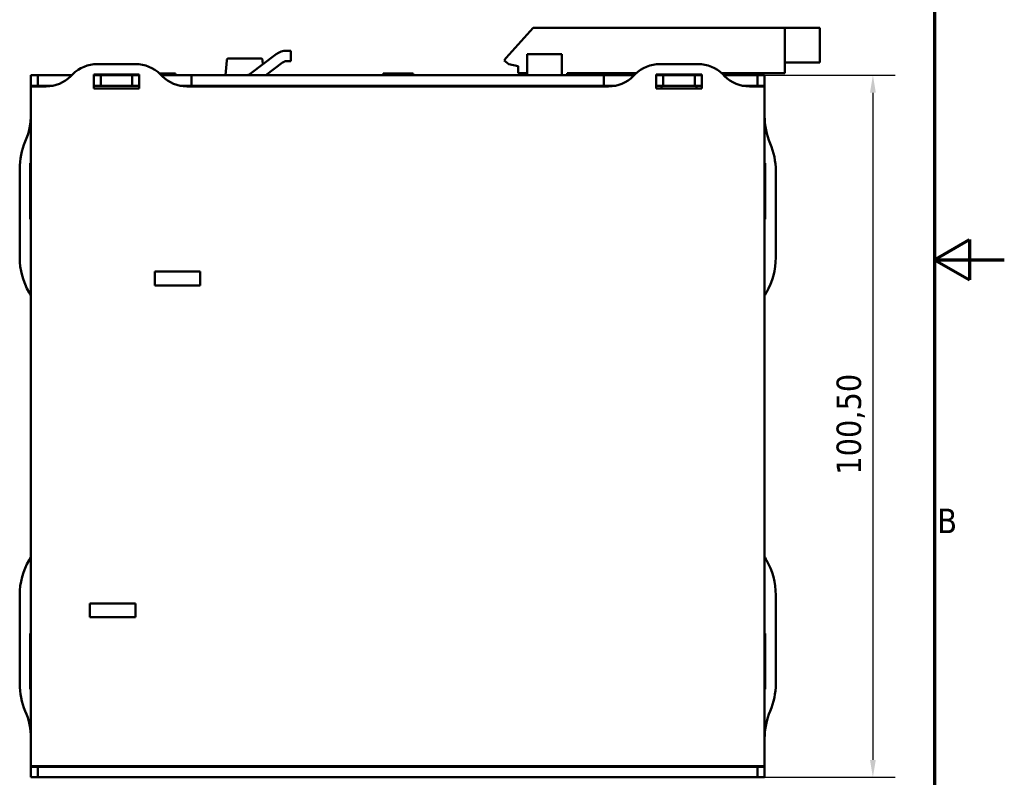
# Model space of a CAD drawing. Header units: millimetres. Extents: x -8 to 1688, y -8 to 1196.
# Tile 10 of 12: x 1124 to 1688, y 298 to 731. Entities that reach past the tile are written whole.
import ezdxf

# ---------------------------------------------------------------- set-up
doc = ezdxf.new("R2010")
doc.units = ezdxf.units.MM
doc.header["$LTSCALE"] = 4
for name, color, linetype, lineweight in [('Bordo (ISO)', 7, 'Continuous', 70), ('Quota (ISO)', 7, 'Continuous', 25), ('Simbolo (ISO)', 7, 'Continuous', 25), ('Visibile (ISO)', 7, 'Continuous', 50)]:
    doc.layers.add(name, color=color, linetype=linetype, lineweight=lineweight)
doc.styles.add('Testo nota (ISO)', font='tahoma.ttf')
doc.dimstyles.new('Default (ISO)', dxfattribs={"dimscale": 4, "dimtxt": 3.5, "dimasz": 2.5, "dimexe": 3.175, "dimexo": 0, "dimgap": 0.762, "dimtad": 1, "dimrnd": 1e-08, "dimzin": 0, "dimtxsty": 'Testo nota (ISO)', "dimcen": 0.09, "dimdle": 10, "dimclrd": 256, "dimclre": 256, "dimclrt": 256, "dimazin": 0, "dimtfac": 1.001486, "dimtmove": 0, "dimatfit": 3, "dimfxl": 1, "dimtolj": 1, "dimtzin": 0, "dimlwd": -1, "dimlwe": -1, "dimarcsym": 0})

# ---------------------------------------------------------------- blocks, each defined once
blk = doc.blocks.new('Bordi adel')
at = {"layer": 'Bordo (ISO)'}
for p, q in [((412, 289), (412, 8)), ((412, 148.5), (417, 151.39)), ((417, 151.39), (417, 145.61)), ((412, 148.5), (422, 148.5)), ((412, 148.5), (417, 145.61))]:
    blk.add_line(p, q, dxfattribs=at)
at = {"layer": 'Simbolo (ISO)', "insert": (412.4, 111.12), "char_height": 3.5, "attachment_point": 4, "style": 'Testo nota (ISO)'}
blk.add_mtext('B', dxfattribs=at)
blk = doc.blocks.new('*D9')
at = {"layer": 'Defpoints', "color": 0, "transparency": 16777216}
for p in [(1550.78, 699.68), (1550.78, 297.68), (1612.78, 297.68)]:
    blk.add_point(p, dxfattribs=at)
at = {"layer": 'Quota (ISO)', "transparency": 16777216}
for p, q in [((1550.78, 699.68), (1625.48, 699.68)), ((1612.78, 689.68), (1612.78, 307.68)), ((1550.78, 297.68), (1625.48, 297.68))]:
    blk.add_line(p, q, dxfattribs=at)
for points in [[(1611.12, 689.68), (1614.45, 689.68), (1612.78, 699.68)], [(1611.12, 307.68), (1614.45, 307.68), (1612.78, 297.68)]]:
    blk.add_solid(points, dxfattribs=at)
at = {"layer": 'Quota (ISO)', "transparency": 16777216, "insert": (1591.98, 470.94), "char_height": 14, "attachment_point": 1, "rotation": 90, "style": 'Testo nota (ISO)'}
blk.add_mtext('\\A1;100,50', dxfattribs=at)

msp = doc.modelspace()

# ---------------------------------------------------------------- linework, layer by layer
at = {"layer": 'Visibile (ISO)'}
for p, q in [((1418.385, 726.885), (1402.785, 709.559)), ((1562.385, 726.885), (1418.385, 726.885)), ((1562.385, 726.885), (1582.385, 726.885)), ((1562.385, 700.885), (1562.385, 726.885)), ((1582.385, 726.885), (1582.385, 706.885)), ((1256.392, 700.49), (1271.229, 711.671)), ((1277.248, 713.685), (1279.585, 713.685)), ((1279.585, 713.685), (1279.585, 707.685)), ((1414.785, 711.685), (1434.785, 711.685)), ((1414.785, 711.685), (1414.785, 705.685)), ((1434.785, 711.685), (1434.785, 705.685)), ((1168.869, 706.085), (1190.7, 706.085)), ((1242.929, 708.189), (1242.185, 699.685)), ((1244.124, 709.285), (1262.245, 709.285)), ((1263.441, 708.189), (1263.637, 705.949)), ((1274.84, 706.879), (1265.293, 699.685)), ((1279.585, 707.685), (1277.248, 707.685)), ((1401.785, 708.104), (1404.366, 705.938)), ((1404.366, 705.938), (1409.785, 704.885)), ((1409.785, 704.885), (1409.785, 700.885)), ((1414.785, 699.685), (1414.785, 705.685)), ((1434.785, 699.685), (1434.785, 705.685)), ((1512.7, 706.085), (1490.869, 706.085)), ((1562.385, 706.885), (1582.385, 706.885)), ((1134.785, 699.685), (1130.785, 699.685)), ((1130.785, 699.685), (1130.785, 693.685)), ((1134.785, 693.685), (1134.785, 699.685)), ((1134.785, 699.685), (1154.185, 699.685)), ((1153.642, 699.143), (1154.727, 700.227)), ((1166.785, 692.085), (1166.785, 700.085)), ((1166.785, 700.085), (1192.785, 700.085)), ((1166.785, 699.685), (1170.785, 699.685)), ((1170.785, 699.685), (1170.785, 693.685)), ((1188.785, 699.685), (1170.785, 699.685)), ((1188.785, 693.685), (1188.785, 699.685)), ((1188.785, 699.685), (1192.785, 699.685)), ((1192.785, 700.085), (1192.785, 692.085)), ((1204.404, 700.652), (1213.631, 700.652)), ((1204.842, 700.227), (1205.927, 699.143)), ((1205.385, 699.685), (1222.785, 699.685)), ((1213.631, 700.652), (1213.631, 699.685)), ((1222.785, 699.685), (1222.785, 693.685)), ((1458.785, 699.685), (1222.785, 699.685)), ((1332.503, 700.652), (1349.673, 700.652)), ((1332.503, 699.685), (1332.503, 700.652)), ((1349.673, 700.652), (1349.673, 699.685)), ((1409.785, 700.885), (1414.785, 700.885)), ((1437.785, 700.885), (1477.417, 700.885)), ((1437.785, 700.885), (1437.785, 699.685)), ((1458.785, 693.685), (1458.785, 699.685)), ((1458.785, 699.685), (1476.185, 699.685)), ((1476.727, 700.227), (1475.642, 699.143)), ((1488.785, 692.085), (1488.785, 700.085)), ((1488.785, 700.085), (1514.785, 700.085)), ((1488.785, 699.685), (1492.785, 699.685)), ((1491.785, 700.085), (1491.785, 699.685)), ((1492.785, 699.685), (1492.785, 693.685)), ((1510.785, 699.685), (1492.785, 699.685)), ((1510.785, 699.685), (1514.785, 699.685)), ((1510.785, 693.685), (1510.785, 699.685)), ((1511.785, 700.085), (1511.785, 699.685)), ((1514.785, 700.085), (1514.785, 692.085)), ((1526.152, 700.885), (1562.385, 700.885)), ((1527.927, 699.143), (1526.842, 700.227)), ((1527.385, 699.685), (1546.785, 699.685)), ((1550.785, 699.685), (1546.785, 699.685)), ((1546.785, 699.685), (1546.785, 693.685)), ((1550.785, 693.685), (1550.785, 699.685)), ((1130.785, 693.685), (1134.785, 693.685)), ((1130.785, 693.685), (1130.785, 693.285)), ((1130.785, 304.085), (1130.785, 693.285)), ((1136.785, 693.285), (1130.785, 693.285)), ((1143.48, 693.685), (1134.785, 693.685)), ((1136.785, 693.285), (1139.5, 693.285)), ((1170.785, 693.685), (1166.785, 693.685)), ((1188.785, 693.685), (1170.785, 693.685)), ((1192.785, 693.685), (1188.785, 693.685)), ((1222.785, 693.685), (1216.089, 693.685)), ((1220.069, 693.285), (1461.5, 693.285)), ((1458.785, 693.685), (1222.785, 693.685)), ((1247.185, 693.685), (1247.185, 693.285)), ((1259.185, 693.685), (1259.185, 693.285)), ((1332.503, 693.285), (1332.503, 693.685)), ((1349.673, 693.685), (1349.673, 693.285)), ((1417.785, 693.685), (1417.785, 693.285)), ((1437.785, 693.685), (1437.785, 693.285)), ((1465.48, 693.685), (1458.785, 693.685)), ((1492.785, 693.685), (1488.785, 693.685)), ((1491.785, 693.685), (1491.785, 692.085)), ((1510.785, 693.685), (1492.785, 693.685)), ((1514.785, 693.685), (1510.785, 693.685)), ((1511.785, 693.685), (1511.785, 692.085)), ((1546.785, 693.685), (1538.089, 693.685)), ((1542.069, 693.285), (1544.785, 693.285)), ((1544.785, 693.285), (1550.785, 693.285)), ((1546.785, 693.685), (1550.785, 693.685)), ((1550.785, 693.685), (1550.785, 693.285)), ((1550.785, 304.085), (1550.785, 693.285)), ((1192.785, 692.085), (1166.785, 692.085)), ((1514.785, 692.085), (1488.785, 692.085)), ((1130.385, 617.285), (1130.385, 649.285)), ((1130.385, 649.285), (1130.785, 649.285)), ((1550.785, 649.285), (1551.185, 649.285)), ((1551.185, 649.285), (1551.185, 617.285)), ((1124.385, 646.049), (1124.385, 595.309)), ((1557.185, 644.882), (1557.185, 595.309)), ((1130.785, 617.285), (1130.385, 617.285)), ((1551.185, 617.285), (1550.785, 617.285)), ((1201.785, 579.285), (1201.785, 587.285)), ((1201.785, 587.285), (1227.785, 587.285)), ((1227.785, 587.285), (1227.785, 579.285)), ((1129.826, 575.167), (1129.744, 575.309)), ((1227.785, 579.285), (1201.785, 579.285)), ((1551.826, 575.309), (1551.744, 575.167)), ((1129.744, 422.061), (1129.826, 422.203)), ((1551.744, 422.203), (1551.826, 422.061)), ((1124.385, 402.061), (1124.385, 351.32)), ((1557.185, 402.061), (1557.185, 351.32)), ((1164.585, 389.285), (1164.585, 397.285)), ((1164.585, 397.285), (1190.585, 397.285)), ((1190.585, 397.285), (1190.585, 389.285)), ((1190.585, 389.285), (1164.585, 389.285)), ((1130.385, 348.085), (1130.385, 380.085)), ((1130.385, 380.085), (1130.785, 380.085)), ((1550.785, 380.085), (1551.185, 380.085)), ((1551.185, 380.085), (1551.185, 348.085)), ((1130.785, 348.085), (1130.385, 348.085)), ((1551.185, 348.085), (1550.785, 348.085)), ((1130.785, 303.685), (1130.785, 304.085)), ((1130.785, 304.085), (1136.785, 304.085)), ((1134.785, 303.685), (1130.785, 303.685)), ((1130.785, 303.685), (1130.785, 297.685)), ((1134.785, 297.685), (1134.785, 303.685)), ((1134.785, 303.685), (1546.785, 303.685)), ((1544.785, 304.085), (1136.785, 304.085)), ((1148.705, 303.685), (1148.705, 304.085)), ((1256.705, 303.685), (1256.705, 304.085)), ((1359.079, 304.085), (1359.079, 303.685)), ((1379.079, 304.085), (1379.079, 303.685)), ((1425.565, 303.685), (1425.565, 304.085)), ((1533.565, 303.685), (1533.565, 304.085)), ((1550.785, 304.085), (1544.785, 304.085)), ((1550.785, 303.685), (1546.785, 303.685)), ((1546.785, 303.685), (1546.785, 297.685)), ((1550.785, 303.685), (1550.785, 304.085)), ((1550.785, 297.685), (1550.785, 303.685)), ((1130.785, 297.685), (1134.785, 297.685)), ((1134.785, 297.685), (1546.785, 297.685)), ((1546.785, 297.685), (1550.785, 297.685))]:
    msp.add_line(p, q, dxfattribs=at)
for centre, radius, start, end in [((1277.248, 703.685), 10, 90, 127), ((1168.869, 686.085), 20, 90, 135), ((1190.7, 686.085), 20, 45, 90), ((1244.124, 708.085), 1.2, 90, 175), ((1262.245, 708.085), 1.2, 5, 90), ((1277.248, 703.685), 4, 90, 127), ((1407.81, 705.035), 6.762, 138, 153.0038), ((1490.869, 686.085), 20, 90, 135), ((1512.7, 686.085), 20, 45, 90), ((1139.5, 713.285), 20, 270, 315), ((1220.069, 713.285), 20, 225, 270), ((1253.985, 703.685), 4, 270, 307), ((1461.5, 713.285), 20, 270, 315), ((1542.069, 713.285), 20, 225, 270), ((1090.785, 677.403), 40, 336.92608, 0), ((1590.785, 676.235), 40, 180, 203.07392), ((1164.385, 646.049), 40, 156.92608, 180), ((1517.185, 644.882), 40, 0, 23.07392), ((1164.385, 595.309), 40, 180, 210), ((1517.185, 595.309), 40, 330, 0), ((1095.185, 555.167), 40, 27.12675, 30), ((1586.385, 555.167), 40, 150, 152.87325), ((1095.185, 442.203), 40, 330, 332.87325), ((1586.385, 442.203), 40, 207.12675, 210), ((1164.385, 402.061), 40, 150, 180), ((1517.185, 402.061), 40, 0, 30), ((1164.385, 351.32), 40, 180, 203.07392), ((1517.185, 351.32), 40, 336.92608, 0), ((1090.785, 319.967), 40, 0, 23.07392), ((1590.785, 319.967), 40, 156.92608, 180)]:
    msp.add_arc(centre, radius, start, end, dxfattribs=at)

# ---------------------------------------------------------------- block references
at = {"xscale": 4, "yscale": 4, "zscale": 4}
msp.add_blockref('Bordi adel', (0, 0), dxfattribs=at)

# ---------------------------------------------------------------- dimensions: what is measured, and where the dimension line sits
at = {"layer": 'Quota (ISO)'}
dim = msp.add_linear_dim(base=(1612.785, 297.685), p1=(1550.785, 699.685), p2=(1550.785, 297.685), angle=90, dimstyle='Default (ISO)', override={"dimdec": 2, "dimlfac": 0.25, "dimtp": 0, "dimtm": 0, "dimtdec": 2, "dimtofl": 0, "dimatfit": 1}, dxfattribs=at)
dim.commit()
dim.dimension.update_dxf_attribs({"geometry": '*D9', "text_midpoint": (1612.785, 498.685), "dimtype": 160})

doc.saveas('drawing.dxf')
